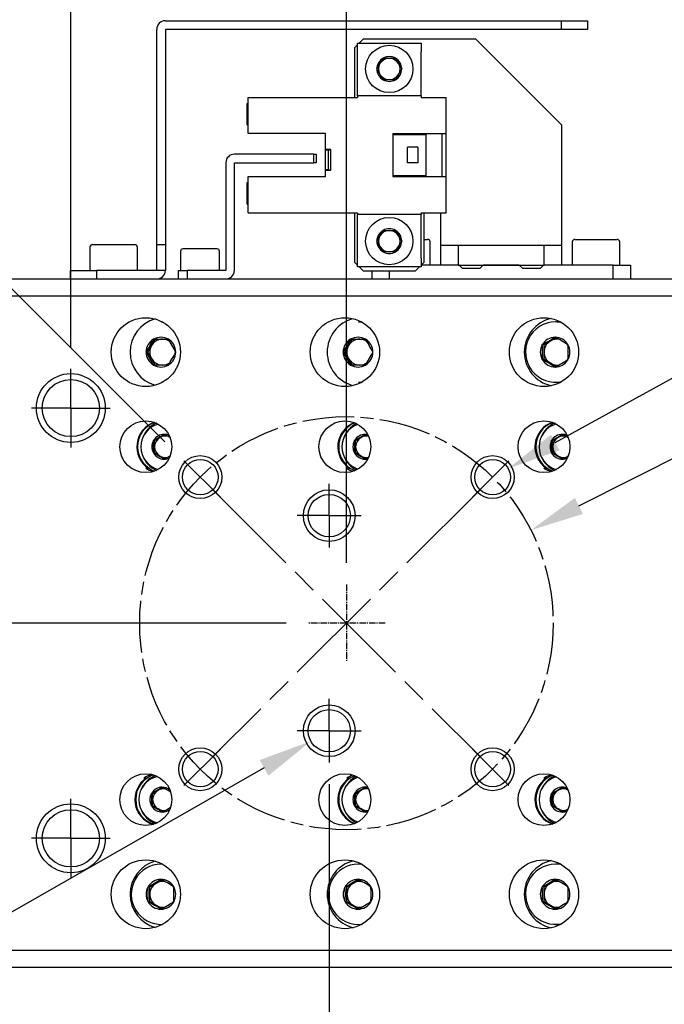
# Model space of a CAD drawing. Header units: millimetres. Extents: x 77107 to 78157, y -2410 to -1668.
# Tile 14 of 21: x 77598 to 77673, y -1945 to -1831. Entities that reach past the tile are written whole.
import ezdxf

# ---------------------------------------------------------------- set-up
doc = ezdxf.new("R2010")
doc.units = ezdxf.units.MM
for name, pattern in [('AM_ISO08W050', [18, 12, -1.5, 3, -1.5]), ('AM_ISO08W050x2', [9, 6, -0.75, 1.5, -0.75]), ('CENTER2', [1.125, 0.75, -0.125, 0.125, -0.125])]:
    doc.linetypes.add(name, pattern=pattern)
doc.layers.add('AM_5', color=3, linetype='Continuous', lineweight=25)
doc.layers.add('AM_7', color=4, linetype='AM_ISO08W050', lineweight=25)
for name, color, linetype in [('FIT-238-203-NK_テ', 7, 'Continuous'), ('FIT-238-219-N_セン', 7, 'Continuous'), ('FIT-238-220-N_セン', 7, 'Continuous'), ('FIT-238-220-N_ドグ', 7, 'Continuous'), ('FIT-238-222-N_カバ', 7, 'Continuous'), ('HEX_SOCKET_HEAD_', 7, 'Continuous'), ('PM-K64', 7, 'Continuous'), ('クロスローラ特殊\u3000C', 7, 'Continuous')]:
    doc.layers.add(name, color=color, linetype=linetype)
doc.styles.get("Standard").update_dxf_attribs({"font": 'ISOCP.SHX', "bigfont": 'EXTFONT.SHX'})
doc.dimstyles.new('AM_ISO$0', dxfattribs={"dimtxt": 3.5, "dimasz": 2.5, "dimexe": 1, "dimexo": 1, "dimgap": 1.5, "dimtad": 1, "dimdsep": 46, "dimtxsty": 'STANDARD', "dimcen": 0, "dimclrd": 256, "dimclre": 256, "dimclrt": 2, "dimadec": 0, "dimazin": 2, "dimtp": 0.1, "dimtm": 0.1, "dimtfac": 0.71, "dimtdec": 3, "dimtmove": 0, "dimatfit": 3, "dimfxl": 1, "dimlwd": -1, "dimlwe": -1, "dimarcsym": 0})
doc.dimstyles.new('AM_ISO$2', dxfattribs={"dimtxt": 3.5, "dimasz": 2.5, "dimexe": 1, "dimexo": 1, "dimgap": 1.5, "dimtad": 1, "dimdsep": 46, "dimtxsty": 'STANDARD', "dimcen": 0, "dimclrd": 256, "dimclre": 256, "dimclrt": 2, "dimadec": 0, "dimazin": 2, "dimtp": 0.1, "dimtm": 0.1, "dimtfac": 0.71, "dimtdec": 3, "dimtmove": 0, "dimatfit": 3, "dimfxl": 1, "dimlwd": -1, "dimlwe": -1, "dimarcsym": 0})
doc.dimstyles.new('AM_ISO$3', dxfattribs={"dimtxt": 3.5, "dimasz": 2.5, "dimexe": 1, "dimexo": 1, "dimgap": 1.5, "dimtad": 1, "dimtoh": 1, "dimdsep": 46, "dimtxsty": 'STANDARD', "dimcen": 0, "dimclrd": 256, "dimclre": 256, "dimclrt": 2, "dimadec": 0, "dimazin": 2, "dimtp": 0.1, "dimtm": 0.1, "dimtfac": 0.71, "dimtdec": 3, "dimtofl": 0, "dimtmove": 0, "dimatfit": 0, "dimfxl": 1, "dimlwd": -1, "dimlwe": -1, "dimarcsym": 0})

# ---------------------------------------------------------------- blocks, each defined once
blk = doc.blocks.new('*D733')
at = {"layer": 'AM_5'}
for p, q in [((77518.83, -1861.63), (77518.83, -1743.84)), ((77738.85, -1861.63), (77738.85, -1743.84)), ((77732.6, -1746.34), (77525.08, -1746.34))]:
    blk.add_line(p, q, dxfattribs=at)
for points in [[(77525.08, -1745.3), (77525.08, -1747.38), (77518.83, -1746.34)], [(77732.6, -1745.3), (77732.6, -1747.38), (77738.85, -1746.34)]]:
    blk.add_solid(points, dxfattribs=at)
at = {"layer": 'Defpoints', "color": 0}
for p in [(77518.83, -1746.34), (77518.83, -1864.13), (77738.85, -1864.13)]:
    blk.add_point(p, dxfattribs=at)
at = {"layer": 'AM_5', "color": 2, "insert": (77627.43, -1738.21), "char_height": 8.75, "attachment_point": 5}
blk.add_mtext('220', dxfattribs=at)
blk = doc.blocks.new('*D734')
at = {"layer": 'AM_5'}
for p, q in [((77539.83, -1863.63), (77539.83, -1767.13)), ((77738.85, -1861.63), (77738.85, -1767.13)), ((77546.08, -1769.63), (77732.6, -1769.63))]:
    blk.add_line(p, q, dxfattribs=at)
for points in [[(77546.08, -1768.59), (77546.08, -1770.67), (77539.83, -1769.63)], [(77732.6, -1768.59), (77732.6, -1770.67), (77738.85, -1769.63)]]:
    blk.add_solid(points, dxfattribs=at)
at = {"layer": 'Defpoints', "color": 0}
for p in [(77738.85, -1769.63), (77738.85, -1864.13), (77539.83, -1866.13)]:
    blk.add_point(p, dxfattribs=at)
at = {"layer": 'AM_5', "color": 2, "insert": (77639.44, -1761.07), "char_height": 8.75, "attachment_point": 5}
blk.add_mtext('199(上下可動範囲)', dxfattribs=at)
blk = doc.blocks.new('*D735')
at = {"layer": 'AM_5'}
for p, q in [((77593.85, -1858.63), (77593.85, -1789.43)), ((77738.85, -1861.63), (77738.85, -1789.43)), ((77600.1, -1791.93), (77732.6, -1791.93))]:
    blk.add_line(p, q, dxfattribs=at)
for points in [[(77600.1, -1790.89), (77600.1, -1792.97), (77593.85, -1791.93)], [(77732.6, -1790.89), (77732.6, -1792.97), (77738.85, -1791.93)]]:
    blk.add_solid(points, dxfattribs=at)
at = {"layer": 'Defpoints', "color": 0}
for p in [(77738.85, -1791.93), (77593.85, -1861.13), (77738.85, -1864.13)]:
    blk.add_point(p, dxfattribs=at)
at = {"layer": 'AM_5', "color": 2, "insert": (77661.51, -1783.37), "char_height": 8.75, "attachment_point": 5}
blk.add_mtext('145(テーブル有効範囲)', dxfattribs=at)
blk = doc.blocks.new('*D736')
at = {"layer": 'AM_5'}
for p, q in [((77593.85, -1858.63), (77593.85, -1804.57)), ((77603.85, -1869.13), (77603.85, -1804.57)), ((77587.6, -1807.07), (77565.97, -1807.07)), ((77603.85, -1807.07), (77593.85, -1807.07)), ((77610.1, -1807.07), (77616.35, -1807.07))]:
    blk.add_line(p, q, dxfattribs=at)
for points in [[(77587.6, -1806.02), (77587.6, -1808.11), (77593.85, -1807.07)], [(77610.1, -1806.02), (77610.1, -1808.11), (77603.85, -1807.07)]]:
    blk.add_solid(points, dxfattribs=at)
at = {"layer": 'Defpoints', "color": 0}
for p in [(77603.85, -1807.07), (77593.85, -1861.13), (77603.85, -1871.63)]:
    blk.add_point(p, dxfattribs=at)
at = {"layer": 'AM_5', "color": 2, "insert": (77573.66, -1798.94), "char_height": 8.75, "attachment_point": 5}
blk.add_mtext('10', dxfattribs=at)
blk = doc.blocks.new('*D737')
at = {"layer": 'AM_5'}
for p, q in [((77603.85, -1869.13), (77603.85, -1804.53)), ((77728.85, -1869.13), (77728.85, -1804.53)), ((77610.1, -1807.03), (77722.6, -1807.03))]:
    blk.add_line(p, q, dxfattribs=at)
for points in [[(77610.1, -1805.99), (77610.1, -1808.08), (77603.85, -1807.03)], [(77722.6, -1805.99), (77722.6, -1808.08), (77728.85, -1807.03)]]:
    blk.add_solid(points, dxfattribs=at)
at = {"layer": 'Defpoints', "color": 0}
for p in [(77728.85, -1807.03), (77603.85, -1871.63), (77728.85, -1871.63)]:
    blk.add_point(p, dxfattribs=at)
at = {"layer": 'AM_5', "color": 2, "insert": (77666.35, -1798.91), "char_height": 8.75, "attachment_point": 5}
blk.add_mtext('125', dxfattribs=at)
blk = doc.blocks.new('*D739')
at = {"layer": 'AM_5'}
for p, q in [((77635.85, -1894.13), (77635.85, -1820.9)), ((77738.85, -1861.63), (77738.85, -1820.9)), ((77642.1, -1823.4), (77732.6, -1823.4))]:
    blk.add_line(p, q, dxfattribs=at)
for points in [[(77642.1, -1822.36), (77642.1, -1824.44), (77635.85, -1823.4)], [(77732.6, -1822.36), (77732.6, -1824.44), (77738.85, -1823.4)]]:
    blk.add_solid(points, dxfattribs=at)
at = {"layer": 'Defpoints', "color": 0}
for p in [(77738.85, -1823.4), (77738.85, -1864.13), (77635.85, -1896.63)]:
    blk.add_point(p, dxfattribs=at)
at = {"layer": 'AM_5', "color": 2, "insert": (77686.87, -1815.28), "char_height": 8.75, "attachment_point": 5}
blk.add_mtext('103', dxfattribs=at)
blk = doc.blocks.new('*D740')
at = {"layer": 'AM_5'}
for p, q in [((77614.77, -1880.05), (77569.65, -1834.93)), ((77628.85, -1901.13), (77542.23, -1901.13))]:
    blk.add_line(p, q, dxfattribs=at)
blk.add_arc((77635.85, -1901.13), 91.12, 138.9307, 176.0693, dxfattribs=at)
for points in [[(77566.39, -1840.56), (77567.91, -1841.98), (77571.42, -1836.7)], [(77545.98, -1894.92), (77543.9, -1894.85), (77544.73, -1901.13)]]:
    blk.add_solid(points, dxfattribs=at)
at = {"layer": 'Defpoints', "color": 0}
for p in [(77547.83, -1877.55), (77616.53, -1881.82), (77621.22, -1886.5), (77631.35, -1901.13), (77640.35, -1901.13)]:
    blk.add_point(p, dxfattribs=at)
at = {"layer": 'AM_5', "color": 2, "insert": (77557.82, -1839.8), "char_height": 8.75, "attachment_point": 5, "rotation": 51.8328}
blk.add_mtext('45°', dxfattribs=at)
blk = doc.blocks.new('*D741')
at = {"layer": 'AM_5'}
for p, q in [((77660.1, -1880.14), (77760.79, -1824.56)), ((77760.79, -1824.56), (77820.54, -1824.56))]:
    blk.add_line(p, q, dxfattribs=at)
blk.add_solid([(77659.6, -1879.23), (77660.6, -1881.05), (77654.63, -1883.16)], dxfattribs=at)
at = {"layer": 'Defpoints', "color": 0}
for p in [(77654.63, -1883.16), (77651.01, -1885.16)]:
    blk.add_point(p, dxfattribs=at)
at = {"layer": 'AM_5', "color": 2, "insert": (77792.54, -1816.44), "char_height": 8.75, "attachment_point": 5}
blk.add_mtext('4-M5深サ10', dxfattribs=at)
blk = doc.blocks.new('*D742')
at = {"layer": 'AM_5'}
for p, q in [((77626.29, -1917.95), (77542.93, -1965.54)), ((77542.93, -1965.54), (77461.66, -1965.54))]:
    blk.add_line(p, q, dxfattribs=at)
blk.add_solid([(77625.77, -1917.04), (77626.8, -1918.85), (77631.71, -1914.85)], dxfattribs=at)
at = {"layer": 'Defpoints', "color": 0}
for p in [(77635.98, -1912.41), (77631.71, -1914.85)]:
    blk.add_point(p, dxfattribs=at)
at = {"layer": 'AM_5', "color": 2, "insert": (77500.42, -1957.41), "char_height": 8.75, "attachment_point": 5}
blk.add_mtext('4-M6有効深サ12', dxfattribs=at)
blk = doc.blocks.new('*D743')
at = {"layer": 'AM_5'}
for p, q in [((77633.85, -1919.84), (77633.85, -1973.63)), ((77593.85, -1943.63), (77593.85, -1973.63)), ((77600.1, -1971.13), (77627.6, -1971.13))]:
    blk.add_line(p, q, dxfattribs=at)
for points in [[(77600.1, -1970.09), (77600.1, -1972.17), (77593.85, -1971.13)], [(77627.6, -1970.09), (77627.6, -1972.17), (77633.85, -1971.13)]]:
    blk.add_solid(points, dxfattribs=at)
at = {"layer": 'Defpoints', "color": 0}
for p in [(77633.85, -1917.34), (77593.85, -1941.13), (77633.85, -1971.13)]:
    blk.add_point(p, dxfattribs=at)
at = {"layer": 'AM_5', "color": 2, "insert": (77613.85, -1963.01), "char_height": 8.75, "attachment_point": 5}
blk.add_mtext('40', dxfattribs=at)
blk = doc.blocks.new('*D744')
at = {"layer": 'AM_5'}
for p, q in [((77633.85, -1919.84), (77633.85, -1973.63)), ((77698.85, -1919.84), (77698.85, -1973.63)), ((77640.1, -1971.13), (77692.6, -1971.13))]:
    blk.add_line(p, q, dxfattribs=at)
for points in [[(77640.1, -1970.09), (77640.1, -1972.17), (77633.85, -1971.13)], [(77692.6, -1970.09), (77692.6, -1972.17), (77698.85, -1971.13)]]:
    blk.add_solid(points, dxfattribs=at)
at = {"layer": 'Defpoints', "color": 0}
for p in [(77633.85, -1917.34), (77698.85, -1917.34), (77698.85, -1971.13)]:
    blk.add_point(p, dxfattribs=at)
at = {"layer": 'AM_5', "color": 2, "insert": (77666.35, -1963.01), "char_height": 8.75, "attachment_point": 5}
blk.add_mtext('65', dxfattribs=at)
blk = doc.blocks.new('*D750')
at = {"layer": 'AM_5'}
for p, q in [((77519.33, -1861.13), (77489.33, -1861.13)), ((77491.83, -1894.88), (77491.83, -1867.38)), ((77628.85, -1901.13), (77489.33, -1901.13))]:
    blk.add_line(p, q, dxfattribs=at)
for points in [[(77490.78, -1867.38), (77492.87, -1867.38), (77491.83, -1861.13)], [(77490.78, -1894.88), (77492.87, -1894.88), (77491.83, -1901.13)]]:
    blk.add_solid(points, dxfattribs=at)
at = {"layer": 'Defpoints', "color": 0}
for p in [(77491.83, -1861.13), (77521.83, -1861.13), (77631.35, -1901.13)]:
    blk.add_point(p, dxfattribs=at)
at = {"layer": 'AM_5', "color": 2, "insert": (77483.7, -1881.13), "char_height": 8.75, "attachment_point": 5, "rotation": 90}
blk.add_mtext('40', dxfattribs=at)
blk = doc.blocks.new('*D763')
at = {"layer": 'AM_5'}
for p, q in [((77662.85, -1887.5), (77750.36, -1843.33)), ((77750.36, -1843.33), (77792.61, -1843.33))]:
    blk.add_line(p, q, dxfattribs=at)
blk.add_solid([(77662.38, -1886.57), (77663.32, -1888.43), (77657.27, -1890.32)], dxfattribs=at)
at = {"layer": 'Defpoints', "color": 0}
for p in [(77657.27, -1890.32), (77614.42, -1911.95)]:
    blk.add_point(p, dxfattribs=at)
at = {"layer": 'AM_5', "color": 2, "insert": (77773.36, -1835.14), "char_height": 8.75, "attachment_point": 5}
blk.add_mtext('P.C.D.48', dxfattribs=at)

msp = doc.modelspace()

# ---------------------------------------------------------------- linework, layer by layer
at = {"color": 7, "linetype": 'CENTER2'}
for p, q in [((77635.849, -1896.631), (77635.849, -1905.631)), ((77640.349, -1901.131), (77631.349, -1901.131))]:
    msp.add_line(p, q, dxfattribs=at)
at = {"layer": 'AM_7', "linetype": 'AM_ISO08W050x2'}
for p, q in [((77603.849, -1876.131), (77603.849, -1871.557)), ((77603.849, -1876.131), (77599.276, -1876.131)), ((77603.849, -1876.131), (77608.423, -1876.131)), ((77603.849, -1876.131), (77603.849, -1880.704)), ((77621.223, -1886.504), (77616.535, -1881.816)), ((77650.476, -1886.504), (77655.164, -1881.816)), ((77633.849, -1888.631), (77633.849, -1884.922)), ((77633.849, -1888.631), (77630.141, -1888.631)), ((77633.849, -1888.631), (77637.558, -1888.631)), ((77633.849, -1888.631), (77633.849, -1892.339)), ((77633.849, -1913.631), (77633.849, -1909.922)), ((77633.849, -1913.631), (77630.141, -1913.631)), ((77633.849, -1913.631), (77637.558, -1913.631)), ((77633.849, -1913.631), (77633.849, -1917.339)), ((77621.223, -1915.757), (77616.535, -1920.445)), ((77650.476, -1915.757), (77655.164, -1920.445)), ((77603.849, -1926.131), (77603.849, -1921.557)), ((77603.849, -1926.131), (77599.276, -1926.131)), ((77603.849, -1926.131), (77608.423, -1926.131)), ((77603.849, -1926.131), (77603.849, -1930.704))]:
    msp.add_line(p, q, dxfattribs=at)
at = {"layer": 'AM_7'}
for p, q in [((77651.36, -1885.62), (77620.339, -1916.641)), ((77620.339, -1885.62), (77651.36, -1916.641))]:
    msp.add_line(p, q, dxfattribs=at)
at = {"layer": 'AM_7', "linetype": 'AM_ISO08W050x2'}
msp.add_circle((77635.849, -1901.131), 24, dxfattribs=at)
at = {"layer": 'FIT-238-203-NK_テ', "color": 7, "linetype": 'Continuous'}
for p, q in [((77592.849, -1861.131), (77735.849, -1861.131)), ((77736.849, -1863.131), (77592.849, -1863.131)), ((77612.545, -1883.131), (77612.844, -1883.131)), ((77635.889, -1883.131), (77636.187, -1883.131)), ((77658.775, -1883.131), (77659.073, -1883.131)), ((77612.615, -1919.131), (77612.317, -1919.131)), ((77636.187, -1919.131), (77635.889, -1919.131)), ((77659.073, -1919.131), (77658.775, -1919.131)), ((77592.849, -1939.131), (77736.849, -1939.131)), ((77735.849, -1941.131), (77592.849, -1941.131))]:
    msp.add_line(p, q, dxfattribs=at)
for centre, radius in [((77603.849, -1876.131), 4), ((77603.849, -1876.131), 3.324), ((77618.879, -1884.16), 2.5), ((77618.879, -1884.16), 2.065), ((77652.82, -1884.16), 2.5), ((77652.82, -1884.16), 2.065), ((77633.849, -1888.631), 3), ((77633.849, -1888.631), 2.458), ((77633.849, -1913.631), 3), ((77633.849, -1913.631), 2.458), ((77618.879, -1918.101), 2.5), ((77618.879, -1918.101), 2.065), ((77652.82, -1918.101), 2.5), ((77652.82, -1918.101), 2.065), ((77603.849, -1926.131), 4), ((77603.849, -1926.131), 3.324)]:
    msp.add_circle(centre, radius, dxfattribs=at)
for centre, major_axis in [((77612.556, -1869.631), (4.02, 0)), ((77635.671, -1869.631), (4.02, 0)), ((77658.786, -1869.631), (4.02, 0)), ((77612.556, -1880.631), (3.015, 0)), ((77635.671, -1880.631), (3.015, 0)), ((77658.786, -1880.631), (3.015, 0)), ((77612.556, -1921.631), (3.015, 0)), ((77635.671, -1921.631), (3.015, 0)), ((77658.786, -1921.631), (3.015, 0)), ((77612.556, -1932.631), (4.02, 0)), ((77635.671, -1932.631), (4.02, 0)), ((77658.786, -1932.631), (4.02, 0))]:
    msp.add_ellipse(centre, major_axis=major_axis, ratio=0.9950372, dxfattribs=at)
for centre, major_axis, start_param, end_param in [((77614.71, -1869.631), (0, 4), 0.2724963, 2.8690963), ((77637.595, -1869.631), (0, 4), 0.2429113, 2.8986813), ((77660.481, -1869.631), (0, -4), 3.3551344, 6.0696435), ((77614.494, -1880.631), (0, -3), 3.4704035, 5.6974998), ((77637.838, -1880.631), (0, -3), 3.5109975, 5.6974998), ((77660.723, -1880.631), (0, -3), 3.4704035, 5.6974998), ((77614.195, -1880.631), (0, 3), 2.5559071, 2.8649093), ((77637.539, -1880.631), (0, 3), 2.5559071, 2.8250222), ((77660.425, -1880.631), (0, 3), 2.5559071, 2.8649093), ((77613.967, -1921.631), (0, -3), 3.3788359, 3.7272782), ((77660.425, -1921.631), (0, -3), 3.418276, 3.7272782), ((77614.265, -1921.631), (0, 3), 0.5856855, 2.8528207), ((77637.838, -1921.631), (0, 3), 0.5856855, 2.7721878), ((77637.539, -1921.631), (0, -3), 3.4581631, 3.7272782), ((77660.723, -1921.631), (0, 3), 0.5856855, 2.8127818), ((77614.71, -1932.631), (0, -4), 3.414089, 6.010689), ((77637.595, -1932.631), (0, 4), 0.2429113, 2.8986813), ((77660.481, -1932.631), (0, 4), 0.2135418, 2.9280509)]:
    msp.add_ellipse(centre, major_axis=major_axis, ratio=0.9950372, start_param=start_param, end_param=end_param, dxfattribs=at)
at = {"layer": 'FIT-238-219-N_セン', "color": 7, "linetype": 'Continuous'}
for p, q in [((77646.825, -1859.531), (77646.825, -1857.231)), ((77648.825, -1857.231), (77648.825, -1859.531)), ((77658.825, -1859.531), (77658.825, -1857.231)), ((77660.825, -1857.231), (77660.825, -1859.531)), ((77638.825, -1861.131), (77638.825, -1860.231)), ((77640.825, -1860.231), (77640.825, -1861.131)), ((77648.925, -1859.531), (77644.525, -1859.531)), ((77648.825, -1859.531), (77646.825, -1859.531)), ((77648.825, -1859.531), (77658.825, -1859.531)), ((77655.925, -1859.531), (77651.725, -1859.531)), ((77666.825, -1859.531), (77658.725, -1859.531)), ((77660.825, -1859.531), (77658.825, -1859.531)), ((77666.825, -1859.531), (77668.825, -1859.531)), ((77666.825, -1861.131), (77666.825, -1859.531)), ((77668.825, -1859.531), (77668.825, -1861.131))]:
    msp.add_line(p, q, dxfattribs=at)
at = {"layer": 'FIT-238-220-N_セン', "color": 7, "linetype": 'Continuous'}
for p, q in [((77637.125, -1833.931), (77636.825, -1834.231)), ((77637.825, -1833.231), (77637.325, -1833.731)), ((77637.825, -1833.231), (77650.825, -1833.231)), ((77660.825, -1843.231), (77650.825, -1833.231)), ((77636.825, -1840.031), (77636.825, -1834.231)), ((77660.825, -1843.231), (77660.825, -1854.931)), ((77636.825, -1859.231), (77636.825, -1853.431)), ((77644.825, -1853.431), (77644.825, -1859.231)), ((77646.825, -1854.931), (77646.825, -1853.431)), ((77646.825, -1857.231), (77646.825, -1854.931)), ((77660.825, -1854.931), (77660.825, -1857.231)), ((77660.825, -1857.231), (77646.825, -1857.231)), ((77636.825, -1859.231), (77637.125, -1859.531)), ((77644.525, -1859.531), (77644.825, -1859.231)), ((77637.325, -1859.731), (77637.825, -1860.231)), ((77643.825, -1860.231), (77637.825, -1860.231)), ((77643.825, -1860.231), (77644.325, -1859.731))]:
    msp.add_line(p, q, dxfattribs=at)
at = {"layer": 'FIT-238-220-N_ドグ', "color": 7, "linetype": 'Continuous'}
for p, q in [((77632.049, -1846.631), (77622.849, -1846.631)), ((77632.049, -1846.631), (77632.349, -1846.631)), ((77632.049, -1847.631), (77632.049, -1846.631)), ((77632.349, -1846.631), (77632.349, -1847.631)), ((77621.849, -1847.631), (77621.849, -1860.131)), ((77622.849, -1847.631), (77632.049, -1847.631)), ((77622.849, -1860.131), (77622.849, -1847.631)), ((77632.349, -1847.631), (77632.049, -1847.631)), ((77616.349, -1861.131), (77616.349, -1860.131)), ((77616.349, -1860.131), (77617.349, -1860.131)), ((77621.849, -1860.131), (77617.349, -1860.131)), ((77617.349, -1860.131), (77617.349, -1861.131))]:
    msp.add_line(p, q, dxfattribs=at)
for centre, start, end in [((77622.849, -1847.631), 90, 180), ((77621.849, -1860.131), 270, 0)]:
    msp.add_arc(centre, 1, start, end, dxfattribs=at)
at = {"layer": 'FIT-238-222-N_カバ', "color": 7, "linetype": 'Continuous'}
for p, q in [((77614.825, -1831.131), (77660.825, -1831.131)), ((77660.825, -1832.131), (77660.825, -1831.131)), ((77660.825, -1831.131), (77663.825, -1831.131)), ((77663.825, -1831.131), (77663.825, -1832.131)), ((77613.825, -1857.131), (77613.825, -1832.131)), ((77614.825, -1832.131), (77614.825, -1857.131)), ((77660.825, -1832.131), (77614.825, -1832.131)), ((77663.825, -1832.131), (77660.825, -1832.131)), ((77613.825, -1860.131), (77613.825, -1857.131)), ((77613.825, -1857.131), (77614.825, -1857.131)), ((77614.825, -1857.131), (77614.825, -1860.131)), ((77603.825, -1860.131), (77606.825, -1860.131)), ((77603.825, -1861.131), (77603.825, -1860.131)), ((77613.825, -1860.131), (77606.825, -1860.131)), ((77606.825, -1860.131), (77606.825, -1861.131)), ((77614.825, -1860.131), (77613.825, -1860.131))]:
    msp.add_line(p, q, dxfattribs=at)
for centre, start, end in [((77614.825, -1832.131), 90, 180), ((77613.825, -1860.131), 270, 0)]:
    msp.add_arc(centre, 1, start, end, dxfattribs=at)
at = {"layer": 'HEX_SOCKET_HEAD_', "color": 7, "linetype": 'Continuous'}
for p, q in [((77639.382, -1836.731), (77640.104, -1835.481)), ((77640.104, -1835.481), (77641.547, -1835.481)), ((77641.547, -1835.481), (77642.269, -1836.731)), ((77640.104, -1837.981), (77639.382, -1836.731)), ((77642.269, -1836.731), (77641.547, -1837.981)), ((77641.547, -1837.981), (77640.104, -1837.981)), ((77639.382, -1856.731), (77640.104, -1855.481)), ((77640.104, -1855.481), (77641.547, -1855.481)), ((77641.547, -1855.481), (77642.269, -1856.731)), ((77640.104, -1857.981), (77639.382, -1856.731)), ((77642.269, -1856.731), (77641.547, -1857.981)), ((77644.825, -1856.531), (77645.275, -1856.531)), ((77645.575, -1859.531), (77645.575, -1856.831)), ((77662.075, -1856.831), (77662.075, -1859.531)), ((77662.375, -1856.531), (77667.275, -1856.531)), ((77667.575, -1859.531), (77667.575, -1856.831)), ((77606.075, -1857.431), (77606.075, -1860.131)), ((77606.375, -1857.131), (77611.275, -1857.131)), ((77611.575, -1860.131), (77611.575, -1857.431)), ((77616.599, -1857.881), (77616.599, -1860.131)), ((77620.849, -1857.631), (77616.849, -1857.631)), ((77621.099, -1860.131), (77621.099, -1857.881)), ((77641.547, -1857.981), (77640.104, -1857.981)), ((77648.925, -1859.531), (77649.325, -1859.931)), ((77651.325, -1859.931), (77649.325, -1859.931)), ((77651.325, -1859.931), (77651.725, -1859.531)), ((77655.925, -1859.531), (77656.325, -1859.931)), ((77658.325, -1859.931), (77656.325, -1859.931)), ((77658.325, -1859.931), (77658.725, -1859.531)), ((77614.503, -1866.131), (77614.351, -1866.131)), ((77637.595, -1866.131), (77637.237, -1866.131)), ((77660.481, -1866.131), (77660.123, -1866.131)), ((77613.218, -1868.881), (77613.649, -1868.131)), ((77613.45, -1868.131), (77615.173, -1868.131)), ((77636.104, -1868.881), (77636.535, -1868.131)), ((77636.336, -1868.131), (77638.059, -1868.131)), ((77658.79, -1868.765), (77659.536, -1868.332)), ((77659.536, -1868.332), (77660.185, -1867.955)), ((77612.787, -1869.631), (77613.218, -1868.881)), ((77635.673, -1869.631), (77636.104, -1868.881)), ((77658.79, -1868.765), (77658.591, -1868.765)), ((77658.79, -1869.631), (77658.79, -1868.765)), ((77612.787, -1869.631), (77612.588, -1869.631)), ((77613.218, -1870.381), (77612.787, -1869.631)), ((77613.649, -1871.131), (77613.218, -1870.381)), ((77635.673, -1869.631), (77635.474, -1869.631)), ((77636.104, -1870.381), (77635.673, -1869.631)), ((77636.535, -1871.131), (77636.104, -1870.381)), ((77658.79, -1870.497), (77658.591, -1870.497)), ((77658.79, -1870.497), (77658.79, -1869.631)), ((77659.536, -1870.93), (77658.79, -1870.497)), ((77615.173, -1871.131), (77613.45, -1871.131)), ((77638.059, -1871.131), (77636.336, -1871.131)), ((77660.185, -1871.306), (77659.536, -1870.93)), ((77614.351, -1873.131), (77614.503, -1873.131)), ((77637.237, -1873.131), (77637.595, -1873.131)), ((77660.123, -1873.131), (77660.481, -1873.131)), ((77613.579, -1879.909), (77614.2, -1879.548)), ((77614.2, -1879.548), (77614.759, -1879.224)), ((77636.922, -1879.909), (77637.544, -1879.548)), ((77637.544, -1879.548), (77638.103, -1879.224)), ((77659.808, -1879.909), (77660.43, -1879.548)), ((77660.43, -1879.548), (77660.989, -1879.224)), ((77613.579, -1879.909), (77613.449, -1879.909)), ((77613.579, -1880.631), (77613.579, -1879.909)), ((77613.579, -1881.352), (77613.579, -1880.631)), ((77636.922, -1879.909), (77636.793, -1879.909)), ((77636.922, -1880.631), (77636.922, -1879.909)), ((77636.922, -1881.352), (77636.922, -1880.631)), ((77659.808, -1879.909), (77659.679, -1879.909)), ((77659.808, -1880.631), (77659.808, -1879.909)), ((77659.808, -1881.352), (77659.808, -1880.631)), ((77613.579, -1881.352), (77613.449, -1881.352)), ((77614.2, -1881.713), (77613.579, -1881.352)), ((77614.759, -1882.037), (77614.2, -1881.713)), ((77636.922, -1881.352), (77636.793, -1881.352)), ((77637.544, -1881.713), (77636.922, -1881.352)), ((77638.103, -1882.037), (77637.544, -1881.713)), ((77659.808, -1881.352), (77659.679, -1881.352)), ((77660.43, -1881.713), (77659.808, -1881.352)), ((77660.989, -1882.037), (77660.43, -1881.713)), ((77613.35, -1920.909), (77613.22, -1920.909)), ((77613.35, -1920.909), (77613.972, -1920.548)), ((77613.35, -1921.631), (77613.35, -1920.909)), ((77613.972, -1920.548), (77614.53, -1920.224)), ((77636.922, -1920.909), (77636.793, -1920.909)), ((77636.922, -1920.909), (77637.544, -1920.548)), ((77636.922, -1921.631), (77636.922, -1920.909)), ((77637.544, -1920.548), (77638.103, -1920.224)), ((77659.808, -1920.909), (77659.679, -1920.909)), ((77659.808, -1920.909), (77660.43, -1920.548)), ((77659.808, -1921.631), (77659.808, -1920.909)), ((77660.43, -1920.548), (77660.989, -1920.224)), ((77613.35, -1922.352), (77613.35, -1921.631)), ((77636.922, -1922.352), (77636.922, -1921.631)), ((77659.808, -1922.352), (77659.808, -1921.631)), ((77613.35, -1922.352), (77613.22, -1922.352)), ((77613.972, -1922.713), (77613.35, -1922.352)), ((77614.53, -1923.037), (77613.972, -1922.713)), ((77636.922, -1922.352), (77636.793, -1922.352)), ((77637.544, -1922.713), (77636.922, -1922.352)), ((77638.103, -1923.037), (77637.544, -1922.713)), ((77659.808, -1922.352), (77659.679, -1922.352)), ((77660.43, -1922.713), (77659.808, -1922.352)), ((77660.989, -1923.037), (77660.43, -1922.713)), ((77614.503, -1929.131), (77614.351, -1929.131)), ((77637.595, -1929.131), (77637.237, -1929.131)), ((77660.481, -1929.131), (77660.123, -1929.131)), ((77613.018, -1931.765), (77613.764, -1931.332)), ((77613.764, -1931.332), (77614.413, -1930.955)), ((77635.904, -1931.765), (77636.65, -1931.332)), ((77636.65, -1931.332), (77637.299, -1930.955)), ((77658.79, -1931.765), (77659.536, -1931.332)), ((77659.536, -1931.332), (77660.185, -1930.955)), ((77613.018, -1931.765), (77612.819, -1931.765)), ((77613.018, -1932.631), (77613.018, -1931.765)), ((77635.904, -1931.765), (77635.705, -1931.765)), ((77635.904, -1932.631), (77635.904, -1931.765)), ((77658.79, -1931.765), (77658.591, -1931.765)), ((77658.79, -1932.631), (77658.79, -1931.765)), ((77613.018, -1933.497), (77612.819, -1933.497)), ((77613.018, -1933.497), (77613.018, -1932.631)), ((77613.764, -1933.93), (77613.018, -1933.497)), ((77635.904, -1933.497), (77635.705, -1933.497)), ((77635.904, -1933.497), (77635.904, -1932.631)), ((77636.65, -1933.93), (77635.904, -1933.497)), ((77658.79, -1933.497), (77658.591, -1933.497)), ((77658.79, -1933.497), (77658.79, -1932.631)), ((77659.536, -1933.93), (77658.79, -1933.497)), ((77614.413, -1934.306), (77613.764, -1933.93)), ((77637.299, -1934.306), (77636.65, -1933.93)), ((77660.185, -1934.306), (77659.536, -1933.93)), ((77614.351, -1936.131), (77614.503, -1936.131)), ((77637.237, -1936.131), (77637.595, -1936.131)), ((77660.123, -1936.131), (77660.481, -1936.131))]:
    msp.add_line(p, q, dxfattribs=at)
for centre in [(77640.825, -1836.731), (77640.825, -1856.731)]:
    msp.add_circle(centre, 2.75, dxfattribs=at)
for centre, radius, start, end in [((77640.825, -1836.731), 1.443, 120, 180), ((77640.825, -1836.731), 1.25, 150, 210), ((77640.825, -1836.731), 1.25, 90, 150), ((77640.825, -1836.731), 1.443, 60, 120), ((77640.825, -1836.731), 1.25, 30, 90), ((77640.825, -1836.731), 1.443, 0, 60), ((77640.825, -1836.731), 1.25, 330, 30), ((77640.825, -1836.731), 1.443, 180, 240), ((77640.825, -1836.731), 1.25, 210, 270), ((77640.825, -1836.731), 1.25, 270, 330), ((77640.825, -1836.731), 1.443, 300, 0), ((77640.825, -1836.731), 1.443, 240, 300), ((77640.825, -1856.731), 1.443, 120, 180), ((77640.825, -1856.731), 1.25, 90, 150), ((77640.825, -1856.731), 1.443, 60, 120), ((77640.825, -1856.731), 1.25, 30, 90), ((77640.825, -1856.731), 1.443, 0, 60), ((77640.825, -1856.731), 1.443, 180, 240), ((77640.825, -1856.731), 1.25, 150, 210), ((77640.825, -1856.731), 1.443, 300, 0), ((77640.825, -1856.731), 1.25, 330, 30), ((77645.275, -1856.831), 0.3, 0, 90), ((77662.375, -1856.831), 0.3, 90, 180), ((77667.275, -1856.831), 0.3, 0, 90), ((77606.375, -1857.431), 0.3, 90, 180), ((77611.275, -1857.431), 0.3, 0, 90), ((77616.849, -1857.881), 0.25, 90, 180), ((77620.849, -1857.881), 0.25, 0, 90), ((77640.825, -1856.731), 1.25, 210, 270), ((77640.825, -1856.731), 1.443, 240, 300), ((77640.825, -1856.731), 1.25, 270, 330), ((77596.681, -1859.495), 18.862, 327.49492, 332.75164), ((77599.266, -1878.267), 18.862, 27.24836, 32.50508), ((77619.567, -1859.495), 18.862, 327.49492, 332.75164), ((77622.152, -1878.267), 18.862, 27.24836, 32.50508), ((77643.036, -1840.237), 32.493, 298.60198, 301.64519), ((77644.528, -1896.426), 32.493, 58.35481, 61.39802), ((77642.231, -1869.631), 16.382, 356.96975, 3.03025), ((77645.216, -1869.631), 16.382, 356.96975, 3.03025), ((77596.802, -1879.697), 18.723, 27.2288, 32.52464), ((77599.387, -1861.064), 18.723, 327.47536, 332.7712), ((77619.688, -1879.697), 18.723, 27.2288, 32.52464), ((77622.273, -1861.064), 18.723, 327.47536, 332.7712), ((77643.245, -1898.664), 32.076, 58.33503, 61.4178), ((77644.738, -1843.196), 32.076, 298.5822, 301.66497), ((77600.487, -1856.136), 27.077, 298.60198, 301.64519), ((77601.731, -1902.96), 27.077, 59.84781, 61.39802), ((77623.83, -1856.136), 27.077, 298.60198, 301.64519), ((77625.074, -1902.96), 27.077, 60.57489, 61.39802), ((77646.716, -1856.136), 27.077, 298.60198, 301.64519), ((77647.96, -1902.96), 27.077, 59.84781, 61.39802), ((77599.816, -1880.631), 13.652, 356.96975, 3.03025), ((77623.16, -1880.631), 13.652, 356.96975, 3.03025), ((77646.046, -1880.631), 13.652, 356.96975, 3.03025), ((77600.661, -1904.825), 26.73, 58.33503, 61.4178), ((77601.905, -1858.602), 26.73, 298.5822, 300.23503), ((77624.005, -1904.825), 26.73, 58.33503, 61.4178), ((77625.249, -1858.602), 26.73, 298.5822, 299.42091), ((77646.891, -1904.825), 26.73, 58.33503, 61.4178), ((77648.134, -1858.602), 26.73, 298.5822, 300.23503), ((77600.258, -1897.136), 27.077, 298.60198, 301.64519), ((77599.587, -1921.631), 13.652, 356.96975, 3.03025), ((77601.502, -1943.96), 27.077, 59.15988, 61.39802), ((77623.83, -1897.136), 27.077, 298.60198, 301.64519), ((77623.16, -1921.631), 13.652, 356.96975, 3.03025), ((77625.074, -1943.96), 27.077, 60.52991, 61.39802), ((77646.716, -1897.136), 27.077, 298.60198, 301.64519), ((77646.046, -1921.631), 13.652, 356.96975, 3.03025), ((77647.96, -1943.96), 27.077, 59.84781, 61.39802), ((77600.432, -1945.825), 26.73, 58.33503, 61.4178), ((77601.676, -1899.602), 26.73, 298.5822, 300.98145), ((77624.005, -1945.825), 26.73, 58.33503, 61.4178), ((77625.249, -1899.602), 26.73, 298.5822, 299.3948), ((77646.891, -1945.825), 26.73, 58.33503, 61.4178), ((77648.134, -1899.602), 26.73, 298.5822, 300.23503), ((77597.264, -1903.237), 32.493, 298.60198, 301.64519), ((77598.757, -1959.426), 32.493, 58.35481, 61.39802), ((77620.15, -1903.237), 32.493, 298.60198, 301.64519), ((77621.642, -1959.426), 32.493, 58.35481, 61.39802), ((77643.036, -1903.237), 32.493, 298.60198, 301.64519), ((77644.528, -1959.426), 32.493, 58.35481, 61.39802), ((77596.46, -1932.631), 16.382, 356.96975, 3.03025), ((77599.445, -1932.631), 16.382, 356.96975, 3.03025), ((77619.345, -1932.631), 16.382, 356.96975, 3.03025), ((77622.33, -1932.631), 16.382, 356.96975, 3.03025), ((77642.231, -1932.631), 16.382, 356.96975, 3.03025), ((77645.216, -1932.631), 16.382, 356.96975, 3.03025), ((77597.473, -1961.664), 32.076, 58.33503, 61.4178), ((77598.966, -1906.196), 32.076, 298.5822, 301.66497), ((77620.359, -1961.664), 32.076, 58.33503, 61.4178), ((77621.852, -1906.196), 32.076, 298.5822, 301.66497), ((77643.245, -1961.664), 32.076, 58.33503, 61.4178), ((77644.738, -1906.196), 32.076, 298.5822, 301.66497)]:
    msp.add_arc(centre, radius, start, end, dxfattribs=at)
for centre, major_axis, start_param, end_param in [((77614.351, -1869.631), (0, 3.5), 6.2378717, 6.2831853), ((77637.237, -1869.631), (0, 3.5), 6.1601506, 6.2831853), ((77660.123, -1869.631), (0, 3.5), 0, 3.3591982), ((77660.123, -1869.631), (0, 3.5), 6.0655797, 6.2831853), ((77660.481, -1869.631), (0, 3.5), 6.2056597, 6.2831853), ((77614.312, -1869.631), (0, 1.732), 0.5235988, 1.5707963), ((77614.511, -1869.631), (0, 1.5), 0, 1.0471976), ((77614.312, -1869.631), (0, -1.732), 2.6179939, 3.6651914), ((77614.511, -1869.631), (0, -1.5), 2.5463959, 3.1415927), ((77614.312, -1869.631), (0, -1.732), 1.5707963, 2.6179939), ((77637.197, -1869.631), (0, 1.732), 0.5235988, 1.5707963), ((77637.396, -1869.631), (0, 1.5), 0, 1.0471976), ((77637.197, -1869.631), (0, -1.732), 2.6179939, 3.6651914), ((77637.396, -1869.631), (0, -1.5), 2.5463959, 3.1415927), ((77637.197, -1869.631), (0, -1.732), 1.5707963, 2.6179939), ((77660.083, -1869.631), (0, 1.732), 0, 1.0471976), ((77660.282, -1869.631), (0, 1.5), 0.5235988, 1.5707963), ((77660.282, -1869.631), (0, -1.5), 2.9228195, 3.6651914), ((77660.083, -1869.631), (0, -1.732), 2.0943951, 3.1415927), ((77614.511, -1869.631), (0, 1.5), 1.0471976, 2.0943951), ((77637.396, -1869.631), (0, 1.5), 1.0471976, 2.0943951), ((77660.083, -1869.631), (0, 1.732), 1.0471976, 2.0943951), ((77660.282, -1869.631), (0, -1.5), 2.0589937, 2.2939178), ((77660.083, -1869.631), (0, -1.732), 1.0471976, 2.0943951), ((77614.312, -1869.631), (0, -1.732), 4.712389, 5.7595865), ((77614.511, -1869.631), (0, 1.5), 2.0943951, 3.1415927), ((77614.312, -1869.631), (0, -1.732), 0.5235988, 1.5707963), ((77637.197, -1869.631), (0, -1.732), 4.712389, 5.7595865), ((77637.396, -1869.631), (0, 1.5), 2.0943951, 3.1415927), ((77637.197, -1869.631), (0, -1.732), 0.5235988, 1.5707963), ((77660.083, -1869.631), (0, 1.732), 2.0943951, 3.1415927), ((77660.282, -1869.631), (0, -1.5), 4.712389, 5.7595865), ((77660.083, -1869.631), (0, -1.732), 0, 1.0471976), ((77660.282, -1869.631), (0, -1.5), 0.8446574, 1.097114), ((77614.312, -1869.631), (0, 1.732), 2.6179939, 3.6651914), ((77614.511, -1869.631), (0, -1.5), 0, 0.6210087), ((77637.197, -1869.631), (0, 1.732), 2.6179939, 3.6651914), ((77637.396, -1869.631), (0, -1.5), 0, 0.6210087), ((77660.282, -1869.631), (0, 1.5), 2.6179939, 3.3481352), ((77614.351, -1869.631), (0, 3.5), 3.1415927, 3.1869062), ((77637.237, -1869.631), (0, 3.5), 3.1415927, 3.2646274), ((77660.481, -1869.631), (0, 3.5), 3.1415927, 3.2191183), ((77614.723, -1880.631), (0, 2.75), 0.2759408, 2.8656518), ((77638.066, -1880.631), (0, -2.75), 3.4733398, 5.9514381), ((77660.952, -1880.631), (0, 2.75), 0.2759408, 2.8656518), ((77614.693, -1880.631), (0, 1.443), 0, 1.0471976), ((77614.822, -1880.631), (0, 1.25), 0.5235988, 1.5707963), ((77614.822, -1880.631), (0, -1.25), 2.8461887, 3.6651914), ((77614.693, -1880.631), (0, -1.443), 2.7349234, 3.1415927), ((77638.037, -1880.631), (0, 1.443), 0, 1.0471976), ((77638.166, -1880.631), (0, 1.25), 0.5235988, 1.5707963), ((77638.166, -1880.631), (0, -1.25), 2.9322939, 3.6651914), ((77638.037, -1880.631), (0, -1.443), 2.935187, 3.1415927), ((77660.922, -1880.631), (0, 1.443), 0, 1.0471976), ((77661.052, -1880.631), (0, 1.25), 0.5235988, 1.5707963), ((77661.052, -1880.631), (0, -1.25), 2.8461887, 3.6651914), ((77660.922, -1880.631), (0, -1.443), 2.7349234, 3.1415927), ((77614.693, -1880.631), (0, 1.443), 1.0471976, 2.0943951), ((77614.822, -1880.631), (0, -1.25), 4.712389, 5.7595865), ((77638.037, -1880.631), (0, 1.443), 1.0471976, 2.0943951), ((77638.166, -1880.631), (0, -1.25), 4.712389, 5.7595865), ((77660.922, -1880.631), (0, 1.443), 1.0471976, 2.0943951), ((77661.052, -1880.631), (0, -1.25), 4.712389, 5.7595865), ((77614.693, -1880.631), (0, 1.443), 2.0943951, 3.1415927), ((77614.822, -1880.631), (0, 1.25), 2.6179939, 3.3824192), ((77614.693, -1880.631), (0, -1.443), 0, 0.4066692), ((77638.037, -1880.631), (0, 1.443), 2.0943951, 3.1415927), ((77638.166, -1880.631), (0, 1.25), 2.6179939, 3.3508914), ((77638.037, -1880.631), (0, -1.443), 0, 0.2064057), ((77660.922, -1880.631), (0, 1.443), 2.0943951, 3.1415927), ((77661.052, -1880.631), (0, 1.25), 2.6179939, 3.3824192), ((77660.922, -1880.631), (0, -1.443), 0, 0.4066692), ((77614.494, -1921.631), (0, 2.75), 0.2181735, 2.9234192), ((77638.066, -1921.631), (0, -2.75), 3.4733398, 5.9514381), ((77660.952, -1921.631), (0, 2.75), 0.2759408, 2.8656518), ((77614.464, -1921.631), (0, 1.443), 1.0471976, 2.0943951), ((77614.464, -1921.631), (0, 1.443), 0, 1.0471976), ((77614.593, -1921.631), (0, 1.25), 0.5235988, 1.5707963), ((77614.593, -1921.631), (0, -1.25), 2.8461887, 3.6651914), ((77614.464, -1921.631), (0, -1.443), 2.4810097, 3.1415927), ((77638.037, -1921.631), (0, 1.443), 1.0471976, 2.0943951), ((77638.037, -1921.631), (0, 1.443), 0, 1.0471976), ((77638.166, -1921.631), (0, 1.25), 0.5235988, 1.5707963), ((77638.166, -1921.631), (0, -1.25), 2.9322939, 3.6651914), ((77638.037, -1921.631), (0, -1.443), 2.935187, 3.1415927), ((77660.922, -1921.631), (0, 1.443), 1.0471976, 2.0943951), ((77660.922, -1921.631), (0, 1.443), 0, 1.0471976), ((77661.052, -1921.631), (0, 1.25), 0.5235988, 1.5707963), ((77661.052, -1921.631), (0, -1.25), 2.8461887, 3.6651914), ((77660.922, -1921.631), (0, -1.443), 2.7349234, 3.1415927), ((77614.593, -1921.631), (0, 1.25), 1.5707963, 2.6179939), ((77638.166, -1921.631), (0, -1.25), 4.712389, 5.7595865), ((77661.052, -1921.631), (0, -1.25), 4.712389, 5.7595865), ((77614.464, -1921.631), (0, 1.443), 2.0943951, 3.1415927), ((77614.593, -1921.631), (0, 1.25), 2.6179939, 3.3824192), ((77614.464, -1921.631), (0, -1.443), 0, 0.6605829), ((77638.037, -1921.631), (0, 1.443), 2.0943951, 3.1415927), ((77638.166, -1921.631), (0, 1.25), 2.6179939, 3.3508914), ((77638.037, -1921.631), (0, -1.443), 0, 0.2064057), ((77660.922, -1921.631), (0, 1.443), 2.0943951, 3.1415927), ((77661.052, -1921.631), (0, 1.25), 2.6179939, 3.3824192), ((77660.922, -1921.631), (0, -1.443), 0, 0.4066692), ((77614.351, -1932.631), (0, 3.5), 0, 3.1869062), ((77614.351, -1932.631), (0, 3.5), 6.2378717, 6.2831853), ((77637.237, -1932.631), (0, 3.5), 0, 3.2646274), ((77637.237, -1932.631), (0, 3.5), 6.1601506, 6.2831853), ((77660.123, -1932.631), (0, 3.5), 0, 3.3591982), ((77660.123, -1932.631), (0, 3.5), 6.0655797, 6.2831853), ((77660.481, -1932.631), (0, 3.5), 6.2056597, 6.2831853), ((77614.312, -1932.631), (0, 1.732), 0, 1.0471976), ((77614.511, -1932.631), (0, 1.5), 0.5235988, 1.5707963), ((77614.511, -1932.631), (0, -1.5), 2.9228195, 3.6651914), ((77614.312, -1932.631), (0, -1.732), 2.0943951, 3.1415927), ((77637.197, -1932.631), (0, 1.732), 0, 1.0471976), ((77637.396, -1932.631), (0, 1.5), 0.5235988, 1.5707963), ((77637.396, -1932.631), (0, -1.5), 2.9228195, 3.6651914), ((77637.197, -1932.631), (0, -1.732), 2.0943951, 3.1415927), ((77660.083, -1932.631), (0, 1.732), 0, 1.0471976), ((77660.282, -1932.631), (0, 1.5), 0.5235988, 1.5707963), ((77660.282, -1932.631), (0, -1.5), 2.9228195, 3.6651914), ((77660.083, -1932.631), (0, -1.732), 2.0943951, 3.1415927), ((77614.312, -1932.631), (0, 1.732), 1.0471976, 2.0943951), ((77614.511, -1932.631), (0, 1.5), 5.200545, 5.4355104), ((77614.312, -1932.631), (0, -1.732), 1.0471976, 2.0943951), ((77637.197, -1932.631), (0, 1.732), 1.0471976, 2.0943951), ((77637.396, -1932.631), (0, 1.5), 5.200545, 5.4355104), ((77637.197, -1932.631), (0, -1.732), 1.0471976, 2.0943951), ((77660.083, -1932.631), (0, 1.732), 1.0471976, 2.0943951), ((77660.282, -1932.631), (0, 1.5), 5.200545, 5.4355104), ((77660.083, -1932.631), (0, -1.732), 1.0471976, 2.0943951), ((77614.312, -1932.631), (0, 1.732), 2.0943951, 3.1415927), ((77614.511, -1932.631), (0, 1.5), 1.5707963, 2.6179939), ((77614.312, -1932.631), (0, -1.732), 0, 1.0471976), ((77614.511, -1932.631), (0, -1.5), 0.8446574, 1.0970514), ((77637.197, -1932.631), (0, 1.732), 2.0943951, 3.1415927), ((77637.396, -1932.631), (0, -1.5), 4.712389, 5.7595865), ((77637.197, -1932.631), (0, -1.732), 0, 1.0471976), ((77637.396, -1932.631), (0, -1.5), 0.8446574, 1.0970514), ((77660.083, -1932.631), (0, 1.732), 2.0943951, 3.1415927), ((77660.282, -1932.631), (0, 1.5), 1.5707963, 2.6179939), ((77660.083, -1932.631), (0, -1.732), 0, 1.0471976), ((77660.282, -1932.631), (0, -1.5), 0.8446574, 1.0970514), ((77614.511, -1932.631), (0, 1.5), 2.6179939, 3.3481352), ((77637.396, -1932.631), (0, 1.5), 2.6179939, 3.3481352), ((77660.282, -1932.631), (0, 1.5), 2.6179939, 3.3481352), ((77660.481, -1932.631), (0, 3.5), 3.1415927, 3.2191183)]:
    msp.add_ellipse(centre, major_axis=major_axis, ratio=0.9950372, start_param=start_param, end_param=end_param, dxfattribs=at)
at = {"layer": 'PM-K64', "color": 7, "linetype": 'Continuous'}
for p, q in [((77637.125, -1834.731), (77637.125, -1833.731)), ((77637.125, -1833.731), (77644.525, -1833.731)), ((77644.525, -1833.731), (77644.525, -1834.731)), ((77637.125, -1839.831), (77637.125, -1834.731)), ((77644.525, -1839.831), (77644.525, -1834.731)), ((77637.125, -1839.831), (77637.125, -1840.031)), ((77644.525, -1839.831), (77637.125, -1839.831)), ((77644.525, -1839.831), (77644.525, -1840.031)), ((77624.325, -1840.731), (77624.425, -1840.731)), ((77624.325, -1842.231), (77624.325, -1840.731)), ((77624.425, -1844.231), (77624.425, -1840.031)), ((77624.425, -1840.031), (77637.125, -1840.031)), ((77644.525, -1840.031), (77647.425, -1840.031)), ((77647.425, -1844.231), (77647.425, -1840.031)), ((77624.325, -1842.231), (77624.425, -1842.231)), ((77624.325, -1843.231), (77624.325, -1842.231)), ((77624.325, -1843.231), (77624.425, -1843.231)), ((77633.425, -1844.231), (77624.425, -1844.231)), ((77633.425, -1846.081), (77633.425, -1844.231)), ((77641.225, -1844.231), (77647.425, -1844.231)), ((77641.225, -1844.231), (77641.225, -1849.231)), ((77641.225, -1844.331), (77645.125, -1844.331)), ((77645.125, -1844.231), (77645.125, -1844.331)), ((77645.125, -1849.131), (77645.125, -1844.331)), ((77646.925, -1844.231), (77646.925, -1849.231)), ((77647.425, -1849.231), (77647.425, -1844.231)), ((77634.025, -1846.081), (77633.425, -1846.081)), ((77633.425, -1846.081), (77633.425, -1846.131)), ((77633.425, -1846.131), (77633.725, -1846.131)), ((77633.425, -1848.431), (77633.425, -1846.131)), ((77633.725, -1846.131), (77634.025, -1846.131)), ((77633.725, -1846.131), (77633.725, -1848.431)), ((77634.025, -1848.481), (77634.025, -1846.081)), ((77642.925, -1847.631), (77642.925, -1845.831)), ((77644.125, -1845.831), (77642.925, -1845.831)), ((77644.125, -1845.831), (77644.125, -1847.631)), ((77644.125, -1847.631), (77642.925, -1847.631)), ((77633.425, -1848.431), (77633.425, -1848.481)), ((77633.725, -1848.431), (77633.425, -1848.431)), ((77633.425, -1848.481), (77634.025, -1848.481)), ((77633.425, -1849.231), (77633.425, -1848.481)), ((77633.725, -1848.431), (77634.025, -1848.431)), ((77624.325, -1849.931), (77624.425, -1849.931)), ((77624.325, -1851.431), (77624.325, -1849.931)), ((77624.425, -1853.431), (77624.425, -1849.231)), ((77624.425, -1849.231), (77633.425, -1849.231)), ((77645.125, -1849.131), (77641.225, -1849.131)), ((77641.225, -1849.231), (77647.425, -1849.231)), ((77645.125, -1849.231), (77645.125, -1849.131)), ((77647.425, -1853.431), (77647.425, -1849.231)), ((77624.325, -1851.431), (77624.425, -1851.431)), ((77624.325, -1852.431), (77624.325, -1851.431)), ((77624.325, -1852.431), (77624.425, -1852.431)), ((77624.425, -1853.431), (77637.125, -1853.431)), ((77637.125, -1853.431), (77637.125, -1853.631)), ((77644.525, -1853.431), (77647.425, -1853.431)), ((77644.525, -1853.431), (77644.525, -1853.631)), ((77637.125, -1858.731), (77637.125, -1853.631)), ((77644.525, -1853.631), (77637.125, -1853.631)), ((77644.525, -1858.731), (77644.525, -1853.631)), ((77637.125, -1859.731), (77637.125, -1858.731)), ((77644.525, -1858.731), (77644.525, -1859.731)), ((77644.525, -1859.731), (77637.125, -1859.731))]:
    msp.add_line(p, q, dxfattribs=at)
at = {"layer": 'クロスローラ特殊\u3000C', "color": 7, "linetype": 'Continuous'}
for centre, major_axis, start_param, end_param in [((77614.593, -1880.631), (0, -3), 3.4879796, 5.9367983), ((77614.992, -1880.631), (0, -3), 3.5594867, 4.3424397), ((77637.937, -1880.631), (0, -3), 3.5288435, 5.8959345), ((77638.335, -1880.631), (0, -3), 3.6016274, 4.3424397), ((77660.823, -1880.631), (0, -3), 3.4879796, 5.9367983), ((77661.221, -1880.631), (0, -3), 3.5594867, 4.3424397), ((77614.992, -1880.631), (0, -3), 5.0823383, 5.8652913), ((77638.335, -1880.631), (0, -3), 5.0823383, 5.8231506), ((77661.221, -1880.631), (0, -3), 5.0823383, 5.8652913), ((77614.365, -1921.631), (0, 3), 0.3061176, 2.8354751), ((77614.763, -1921.631), (0, 3), 0.3765281, 1.200847), ((77637.937, -1921.631), (0, -3), 3.5288435, 5.8959345), ((77638.335, -1921.631), (0, -3), 3.6016274, 4.3424397), ((77660.823, -1921.631), (0, 3), 0.346387, 2.7952057), ((77661.221, -1921.631), (0, 3), 0.417894, 1.200847), ((77614.763, -1921.631), (0, 3), 1.9407456, 2.7650646), ((77638.335, -1921.631), (0, -3), 5.0823383, 5.8231506), ((77661.221, -1921.631), (0, 3), 1.9407456, 2.7236986)]:
    msp.add_ellipse(centre, major_axis=major_axis, ratio=0.9950372, start_param=start_param, end_param=end_param, dxfattribs=at)

# ---------------------------------------------------------------- dimensions: what is measured, and where the dimension line sits
at = {"layer": 'AM_5'}
for base, p1, p2, picture, middle in [((77518.825, -1746.338), (77738.849, -1864.131), (77518.825, -1864.131), '*D733', (77627.431, -1746.338)), ((77603.849, -1807.066), (77593.849, -1861.131), (77603.849, -1871.631), '*D736', (77573.658, -1807.066)), ((77738.849, -1823.401), (77635.849, -1896.631), (77738.849, -1864.131), '*D739', (77686.866, -1823.401))]:
    dim = msp.add_linear_dim(base=base, p1=p1, p2=p2, dimstyle='AM_ISO$0', override={"dimscale": 2.5, "dimdec": 1}, dxfattribs=at)
    dim.commit()
    dim.dimension.update_dxf_attribs({"geometry": picture, "text_midpoint": middle, "dimtype": 160})
for base, p1, text, picture, middle in [((77738.849, -1769.629), (77539.825, -1866.131), '<>(上下可動範囲)', '*D734', (77639.441, -1769.629)), ((77738.849, -1791.93), (77593.849, -1861.131), '<>(テーブル有効範囲)', '*D735', (77661.511, -1791.93))]:
    dim = msp.add_linear_dim(base=base, p1=p1, p2=(77738.849, -1864.131), text=text, dimstyle='AM_ISO$0', override={"dimscale": 2.5, "dimdec": 1}, dxfattribs=at)
    dim.commit()
    dim.dimension.update_dxf_attribs({"geometry": picture, "text_midpoint": middle, "dimtype": 160})
for base, p1, p2, picture, middle in [((77728.849, -1807.035), (77603.849, -1871.631), (77728.849, -1871.631), '*D737', (77666.349, -1798.909)), ((77633.849, -1971.131), (77593.849, -1941.131), (77633.849, -1917.339), '*D743', (77613.849, -1963.006)), ((77698.849, -1971.131), (77633.849, -1917.339), (77698.849, -1917.339), '*D744', (77666.349, -1963.006))]:
    dim = msp.add_linear_dim(base=base, p1=p1, p2=p2, dimstyle='AM_ISO$0', override={"dimscale": 2.5, "dimdec": 1}, dxfattribs=at)
    dim.commit()
    dim.dimension.update_dxf_attribs({"geometry": picture, "text_midpoint": middle})
for p1, p2, text, override, picture, middle in [((77651.012, -1885.158), (77654.628, -1883.162), '4-M5深サ10', {"dimscale": 2.5, "dimdec": 1}, '*D741', (77792.54, -1824.561)), ((77614.424, -1911.946), (77657.274, -1890.315), 'P.C.D.<>', {"dimscale": 2.5, "dimdec": 1, "dimpost": '<>'}, '*D763', (77773.357, -1843.326)), ((77635.984, -1912.412), (77631.714, -1914.85), '4-M6有効深サ12', {"dimscale": 2.5, "dimdec": 1}, '*D742', (77500.421, -1965.536))]:
    dim = msp.add_diameter_dim_2p(p1=p1, p2=p2, text=text, dimstyle='AM_ISO$3', override=override, dxfattribs=at)
    dim.commit()
    dim.dimension.update_dxf_attribs({"geometry": picture, "text_midpoint": middle, "dimtype": 163})
dim = msp.add_angular_dim_2l(base=(77547.833, -1877.547), line1=((77640.349, -1901.131), (77631.349, -1901.131)), line2=((77621.223, -1886.504), (77616.535, -1881.816)), dimstyle='AM_ISO$2', override={"dimscale": 2.5, "dimdec": 1}, dxfattribs=at)
dim.commit()
dim.dimension.update_dxf_attribs({"geometry": '*D740', "text_midpoint": (77564.209, -1844.822), "dimtype": 162})
dim = msp.add_linear_dim(base=(77491.825, -1861.131), p1=(77631.349, -1901.131), p2=(77521.825, -1861.131), angle=90, dimstyle='AM_ISO$0', override={"dimscale": 2.5, "dimdec": 1}, dxfattribs=at)
dim.commit()
dim.dimension.update_dxf_attribs({"geometry": '*D750', "text_midpoint": (77483.7, -1881.131)})

doc.saveas('drawing.dxf')
